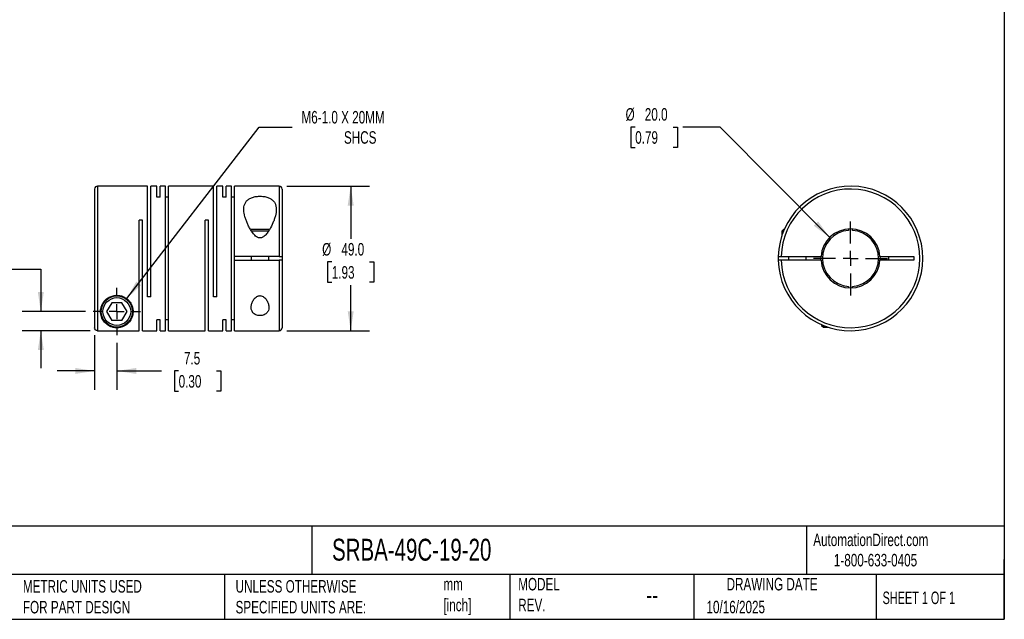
# Model space of a CAD drawing. Header units: millimetres. Extents: x 13 to 546, y 13 to 419.
# Tile 2 of 3: x 213 to 546, y 13 to 216. Entities that reach past the tile are written whole.
import ezdxf

# ---------------------------------------------------------------- set-up
doc = ezdxf.new("R2010")
doc.units = ezdxf.units.MM
doc.header["$LTSCALE"] = 2
doc.linetypes.add('SLD-Center', pattern=[19.05, 15.24, -1.27, 1.27, -1.27])
doc.linetypes.add('SLD-Solid', pattern=[0])
doc.layers.add('CENTER', color=40, linetype='SLD-Center')
doc.layers.add('DIMENSIONS', color=140, linetype='SLD-Solid', lineweight=25)
doc.layers.add('TEXT', color=140, linetype='SLD-Solid', lineweight=25)
doc.styles.add('SLDTEXTSTYLE0', font='TXT', dxfattribs={"width": 0.7})
doc.styles.add('SLDTEXTSTYLE1', font='TXT', dxfattribs={"width": 0.65})
doc.dimstyles.new('SLDDIMSTYLE0', dxfattribs={"dimtxt": 4.316016, "dimasz": 6.604, "dimexe": 0, "dimexo": 0.0625, "dimgap": 1.079004, "dimtad": 0, "dimtih": 1, "dimtoh": 1, "dimdec": 1, "dimrnd": 1e-09, "dimzin": 12, "dimdsep": 46, "dimtxsty": 'SLDTEXTSTYLE0', "dimsah": 1, "dimcen": 0.09, "dimadec": 0, "dimazin": 3, "dimtfac": 1, "dimtdec": 1, "dimtmove": 0, "dimatfit": 0, "dimfxl": 0, "dimfrac": 2, "dimtolj": 1, "dimtzin": 12, "dimarcsym": 0})
doc.dimstyles.new('SLDDIMSTYLE1', dxfattribs={"dimtxt": 4.316016, "dimasz": 6.604, "dimexe": 0, "dimexo": 0.0625, "dimgap": 1.079004, "dimtad": 0, "dimtih": 1, "dimtoh": 1, "dimdec": 1, "dimrnd": 1e-09, "dimzin": 4, "dimdsep": 46, "dimtxsty": 'SLDTEXTSTYLE0', "dimsah": 1, "dimcen": 0.09, "dimadec": 0, "dimazin": 1, "dimtfac": 1, "dimtdec": 1, "dimtofl": 0, "dimtmove": 0, "dimatfit": 3, "dimfxl": 0, "dimfrac": 2, "dimtolj": 1, "dimtzin": 12, "dimarcsym": 0})
doc.dimstyles.new('SLDDIMSTYLE2', dxfattribs={"dimtxt": 4.316016, "dimasz": 6.604, "dimexe": 0, "dimexo": 0.0625, "dimgap": 1.079004, "dimtad": 0, "dimtih": 1, "dimtoh": 1, "dimdec": 1, "dimrnd": 1e-09, "dimzin": 12, "dimdsep": 46, "dimtxsty": 'SLDTEXTSTYLE0', "dimsah": 1, "dimcen": 0, "dimadec": 0, "dimazin": 3, "dimtfac": 1, "dimtdec": 1, "dimtofl": 0, "dimtmove": 0, "dimatfit": 3, "dimfxl": 0, "dimfrac": 2, "dimtolj": 1, "dimtzin": 12, "dimarcsym": 0})
doc.dimstyles.new('SLDDIMSTYLE3', dxfattribs={"dimtxt": 4.316016, "dimasz": 6.604, "dimexe": 0, "dimexo": 0.0625, "dimgap": 1.079004, "dimtad": 0, "dimtih": 1, "dimtoh": 1, "dimdec": 1, "dimrnd": 1e-09, "dimzin": 4, "dimdsep": 46, "dimtxsty": 'SLDTEXTSTYLE0', "dimsah": 1, "dimcen": 0, "dimadec": 0, "dimazin": 1, "dimtfac": 1, "dimtdec": 1, "dimtofl": 0, "dimtmove": 0, "dimatfit": 3, "dimfxl": 0, "dimfrac": 2, "dimtolj": 1, "dimtzin": 12, "dimarcsym": 0})

# ---------------------------------------------------------------- blocks, each defined once
blk = doc.blocks.new('_D')
at = {"layer": 'DIMENSIONS'}
for p, q in [((238.02, 108.97), (238.02, 90.52)), ((245.52, 106.42), (245.52, 90.52)), ((238.02, 96.87), (225.32, 96.87)), ((245.52, 96.87), (260.61, 96.87)), ((266.46, 96.87), (265.01, 96.87)), ((265.01, 96.87), (265.01, 90.01)), ((279.28, 96.87), (280.73, 96.87)), ((280.73, 96.87), (280.73, 90.01)), ((265.01, 90.01), (266.46, 90.01)), ((280.73, 90.01), (279.28, 90.01))]:
    blk.add_line(p, q, dxfattribs=at)
for points in [[(238.02, 96.87), (231.42, 97.88), (231.42, 95.85)], [(245.52, 96.87), (252.13, 95.85), (252.13, 97.88)]]:
    blk.add_solid(points, dxfattribs=at)
at = {"layer": 'DIMENSIONS', "char_height": 4.233, "attachment_point": 1, "style": 'SLDTEXTSTYLE0'}
for s, insert in [('7.5', (268.25, 103.29)), ('0.30', (266.46, 95.46))]:
    blk.add_mtext(s, dxfattribs=dict(at, insert=insert))
blk = doc.blocks.new('_D_1')
at = {"layer": 'DIMENSIONS'}
for p, q in [((186.47, 131.39), (185.02, 131.39)), ((185.02, 131.39), (185.02, 124.53)), ((199.3, 131.39), (200.75, 131.39)), ((200.75, 131.39), (200.75, 124.53)), ((207.08, 131.39), (219.78, 131.39)), ((219.78, 131.39), (219.78, 117)), ((185.02, 124.53), (186.47, 124.53)), ((200.75, 124.53), (199.3, 124.53)), ((234.94, 117), (213.43, 117)), ((236.48, 110.51), (213.43, 110.51)), ((219.78, 110.51), (219.78, 97.81))]:
    blk.add_line(p, q, dxfattribs=at)
for points in [[(219.78, 117), (220.8, 123.61), (218.77, 123.61)], [(219.78, 110.51), (218.77, 103.91), (220.8, 103.91)]]:
    blk.add_solid(points, dxfattribs=at)
at = {"layer": 'DIMENSIONS', "char_height": 4.233, "attachment_point": 1, "style": 'SLDTEXTSTYLE0'}
for s, insert in [('6.5', (188.27, 137.81)), ('0.26', (186.47, 129.99))]:
    blk.add_mtext(s, dxfattribs=dict(at, insert=insert))
blk = doc.blocks.new('_D_2')
at = {"layer": 'DIMENSIONS'}
for p, q in [((303.06, 159.5), (331.09, 159.5)), ((324.74, 159.5), (324.74, 141.62)), ((318.33, 133.79), (316.88, 133.79)), ((316.88, 133.79), (316.88, 126.93)), ((331.15, 133.79), (332.6, 133.79)), ((332.6, 133.79), (332.6, 126.93)), ((316.88, 126.93), (318.33, 126.93)), ((332.6, 126.93), (331.15, 126.93)), ((324.74, 110.5), (324.74, 125.97)), ((303.06, 110.5), (331.09, 110.5))]:
    blk.add_line(p, q, dxfattribs=at)
for points in [[(324.74, 159.5), (323.72, 152.9), (325.76, 152.9)], [(324.74, 110.5), (325.76, 117.11), (323.72, 117.11)]]:
    blk.add_solid(points, dxfattribs=at)
at = {"layer": 'DIMENSIONS', "char_height": 4.233, "attachment_point": 1, "style": 'SLDTEXTSTYLE0'}
for s, insert in [('%%c', (315.07, 140.22)), ('49.0', (321.59, 140.22)), ('1.93', (318.33, 132.39))]:
    blk.add_mtext(s, dxfattribs=dict(at, insert=insert))
blk = doc.blocks.new('_D_3')
at = {"layer": 'DIMENSIONS'}
for p, q in [((248.89, 121.36), (293.77, 179.5)), ((293.77, 179.5), (304.88, 179.5))]:
    blk.add_line(p, q, dxfattribs=at)
blk.add_solid([(248.89, 121.36), (253.73, 125.96), (252.12, 127.2)], dxfattribs=at)
at = {"layer": 'DIMENSIONS', "attachment_point": 1, "style": 'SLDTEXTSTYLE0'}
for s, insert, char_height in [('M6-1.0 X 20MM', (308.06, 184.96), 4.2333), ('SHCS', (322.45, 178.1), 4.233)]:
    blk.add_mtext(s, dxfattribs=dict(at, insert=insert, char_height=char_height))
blk = doc.blocks.new('SW_CENTERMARKSYMBOL_0')
at = {"layer": 'CENTER', "color": 0}
for p, q in [((0, 5.08), (0, 8.04)), ((-5.08, 0), (-8.04, 0)), ((0, 0), (-2.54, 0)), ((0, 0), (0, 2.54)), ((0, 0), (0, -2.54)), ((0, 0), (2.54, 0)), ((5.08, 0), (8.04, 0)), ((0, -5.08), (0, -8.04))]:
    blk.add_line(p, q, dxfattribs=at)
blk = doc.blocks.new('_D_4')
at = {"layer": 'DIMENSIONS'}
for p, q in [((421.09, 179.5), (419.64, 179.5)), ((419.64, 179.5), (419.64, 172.64)), ((433.91, 179.5), (435.36, 179.5)), ((435.36, 179.5), (435.36, 172.64)), ((449.87, 179.5), (437.17, 179.5)), ((486.97, 142.1), (449.87, 179.5)), ((419.64, 172.64), (421.09, 172.64)), ((435.36, 172.64), (433.91, 172.64))]:
    blk.add_line(p, q, dxfattribs=at)
blk.add_solid([(486.97, 142.1), (483.04, 147.51), (481.59, 146.07)], dxfattribs=at)
at = {"layer": 'DIMENSIONS', "char_height": 4.233, "attachment_point": 1, "style": 'SLDTEXTSTYLE0'}
for s, insert in [('%%c', (417.83, 185.92)), ('20.0', (424.34, 185.92)), ('0.79', (421.09, 178.1))]:
    blk.add_mtext(s, dxfattribs=dict(at, insert=insert))
blk = doc.blocks.new('SW_CENTERMARKSYMBOL_1')
at = {"layer": 'CENTER', "color": 0}
for p, q in [((0, 5.08), (0, 12.54)), ((-5.08, 0), (-12.54, 0)), ((0, 0), (-2.54, 0)), ((0, 0), (0, 2.54)), ((0, 0), (0, -2.54)), ((0, 0), (2.54, 0)), ((5.08, 0), (12.54, 0)), ((0, -5.08), (0, -12.54))]:
    blk.add_line(p, q, dxfattribs=at)

msp = doc.modelspace()

# ---------------------------------------------------------------- linework, layer by layer
for p, q in [((238.02, 158.5), (238.02, 111.51)), ((255.97, 159.5), (239.02, 159.5)), ((239.02, 159.5), (239.02, 110.51)), ((255.97, 122), (255.97, 159.5)), ((259.12, 159.5), (257.07, 159.5)), ((257.07, 122), (257.07, 159.5)), ((259.12, 155.77), (259.12, 159.5)), ((261.97, 159.5), (260.22, 159.5)), ((260.22, 155.77), (260.22, 159.5)), ((261.97, 110.5), (261.97, 159.5)), ((278.32, 159.5), (263.07, 159.5)), ((263.07, 110.5), (263.07, 159.5)), ((278.32, 122), (278.32, 159.5)), ((281.47, 159.5), (279.42, 159.5)), ((279.42, 122), (279.42, 159.5)), ((281.47, 155.77), (281.47, 159.5)), ((284.32, 159.5), (282.57, 159.5)), ((282.57, 155.77), (282.57, 159.5)), ((284.32, 110.5), (284.32, 159.5)), ((300.52, 159.5), (285.42, 159.5)), ((285.42, 135.65), (285.42, 159.5)), ((300.52, 159.5), (300.52, 135.65)), ((301.52, 158.5), (301.52, 135.65)), ((260.22, 155.77), (259.12, 155.77)), ((263.07, 155.77), (261.97, 155.77)), ((282.57, 155.77), (281.47, 155.77)), ((285.42, 155.77), (284.32, 155.77)), ((254.22, 148), (253.12, 148)), ((253.12, 110.51), (253.12, 148)), ((254.22, 110.5), (254.22, 148)), ((276.57, 148), (275.47, 148)), ((275.47, 110.5), (275.47, 148)), ((276.57, 110.5), (276.57, 148)), ((297.25, 144.8), (290.81, 144.8)), ((296.88, 144.2), (291.17, 144.2)), ((471.31, 144.8), (470.71, 144.2)), ((470.71, 144.2), (470.71, 142.57)), ((471.3, 144.2), (470.71, 144.2)), ((471.55, 144.8), (471.31, 144.8)), ((493.36, 144.98), (493.36, 144.48)), ((494.66, 144.48), (494.66, 144.98)), ((300.52, 135.65), (285.42, 135.65)), ((285.42, 134.35), (285.42, 135.65)), ((285.42, 110.5), (285.42, 134.35)), ((285.42, 134.35), (300.52, 134.35)), ((291.02, 135.65), (291.02, 134.35)), ((297.02, 134.35), (297.02, 135.65)), ((300.52, 134.35), (300.52, 110.5)), ((301.52, 135.65), (301.52, 134.35)), ((301.52, 134.35), (301.52, 111.5)), ((470.52, 135.65), (484.03, 135.65)), ((484.03, 134.35), (470.52, 134.35)), ((473.01, 135.65), (473.01, 134.35)), ((479.01, 134.35), (479.01, 135.65)), ((484.01, 135), (484.03, 135.65)), ((484.03, 134.35), (484.01, 135)), ((503.99, 135.65), (515.51, 135.65)), ((515.51, 134.35), (503.99, 134.35)), ((507.01, 134.35), (507.01, 135.65)), ((515.51, 135.65), (515.51, 134.35)), ((493.36, 125.52), (493.36, 125.02)), ((494.66, 125.02), (494.66, 125.52)), ((257.07, 122), (255.97, 122)), ((279.42, 122), (278.32, 122)), ((243.79, 120), (242.06, 117)), ((242.06, 117), (243.79, 114)), ((247.26, 120), (243.79, 120)), ((248.99, 117), (247.26, 120)), ((247.26, 114), (248.99, 117)), ((247.26, 114), (243.79, 114)), ((260.22, 114.23), (259.12, 114.23)), ((259.12, 110.5), (259.12, 114.23)), ((260.22, 110.5), (260.22, 114.23)), ((263.07, 114.23), (261.97, 114.23)), ((282.57, 114.23), (281.47, 114.23)), ((281.47, 110.5), (281.47, 114.23)), ((282.57, 110.5), (282.57, 114.23)), ((285.42, 114.23), (284.32, 114.23)), ((239.02, 110.51), (253.12, 110.51)), ((254.22, 110.5), (259.12, 110.5)), ((260.22, 110.5), (261.97, 110.5)), ((263.07, 110.5), (275.47, 110.5)), ((276.57, 110.5), (281.47, 110.5)), ((282.57, 110.5), (284.32, 110.5)), ((285.42, 110.5), (300.52, 110.5)), ((484.21, 112.55), (484.21, 112.3)), ((484.21, 112.3), (484.81, 111.7)), ((484.81, 112.29), (484.81, 111.7)), ((484.81, 111.7), (486.44, 111.7))]:
    msp.add_line(p, q)
at = {"flags": 128}
msp.add_lwpolyline([(503.99, 135.65), (504.01, 135), (503.99, 134.35)], dxfattribs=at)
for radius in [5.3, 4.7]:
    msp.add_circle((245.52, 117), radius)
for centre, radius, start, end in [((239.02, 158.5), 1, 90, 180), ((300.52, 158.5), 1, 0, 90), ((494.01, 135), 24.5, 181.5203, 178.4797), ((494.01, 135), 23.5, 181.585, 178.415), ((494.01, 135), 10, 3.7269, 176.2731), ((494.01, 135), 9.5, 93.9233, 266.0767), ((494.01, 135), 9.5, 273.9233, 86.0767), ((494.01, 135), 24.5, 178.4797, 181.5203), ((494.01, 135), 10, 183.7269, 356.2731), ((300.52, 111.5), 1, 270, 0)]:
    msp.add_arc(centre, radius, start, end)
for points, knots in [([(299.52, 151.62), (299.52, 151.98), (299.5, 152.33), (299.36, 152.99), (299.26, 153.31), (298.98, 153.91), (298.8, 154.19), (298.33, 154.72), (298.05, 154.95), (297.56, 155.26), (297.39, 155.35), (297.02, 155.53), (296.82, 155.6), (296.41, 155.74), (296.2, 155.8), (295.75, 155.91), (295.52, 155.95), (294.82, 156.05), (294.33, 156.08), (293.61, 156.07), (293.37, 156.05), (292.89, 156.01), (292.65, 155.97), (292.2, 155.89), (291.98, 155.84), (291.55, 155.72), (291.34, 155.65), (290.75, 155.41), (290.41, 155.22), (289.95, 154.9), (289.81, 154.78), (289.55, 154.53), (289.44, 154.4), (289.23, 154.14), (289.13, 154), (288.97, 153.7), (288.9, 153.55), (288.71, 153.09), (288.63, 152.77), (288.53, 152.09), (288.52, 151.74), (288.56, 150.66), (288.69, 149.91), (289.01, 148.76), (289.14, 148.37), (289.42, 147.59), (289.58, 147.2), (289.93, 146.42), (290.12, 146.03), (290.53, 145.25), (290.76, 144.86), (291.25, 144.08), (291.51, 143.71), (291.96, 143.17), (292.11, 142.99), (292.45, 142.66), (292.63, 142.5), (292.92, 142.3), (293.02, 142.23), (293.23, 142.12), (293.35, 142.07), (293.69, 141.95), (293.94, 141.91), (294.3, 141.95), (294.42, 141.97), (294.66, 142.05), (294.77, 142.09), (295.09, 142.26), (295.29, 142.4), (295.83, 142.86), (296.14, 143.22), (296.71, 143.95), (296.97, 144.34), (297.68, 145.5), (298.07, 146.28), (298.57, 147.46), (298.73, 147.85), (299, 148.63), (299.12, 149.02), (299.41, 150.17), (299.52, 150.91), (299.52, 151.62)], [0, 0, 0, 0, 0.03125, 0.03125, 0.0625, 0.0625, 0.09375, 0.09375, 0.125, 0.125, 0.140625, 0.140625, 0.15625, 0.15625, 0.171875, 0.171875, 0.1875, 0.1875, 0.21875, 0.21875, 0.234375, 0.234375, 0.25, 0.25, 0.265625, 0.265625, 0.28125, 0.28125, 0.3125, 0.3125, 0.328125, 0.328125, 0.34375, 0.34375, 0.359375, 0.359375, 0.375, 0.375, 0.40625, 0.40625, 0.4375, 0.4375, 0.5, 0.5, 0.53125, 0.53125, 0.5625, 0.5625, 0.59375, 0.59375, 0.625, 0.625, 0.65625, 0.65625, 0.671875, 0.671875, 0.6875, 0.6875, 0.695313, 0.695313, 0.703125, 0.703125, 0.71875, 0.71875, 0.726563, 0.726563, 0.734375, 0.734375, 0.75, 0.75, 0.78125, 0.78125, 0.8125, 0.8125, 0.875, 0.875, 0.90625, 0.90625, 0.9375, 0.9375, 1, 1, 1, 1]), ([(300.52, 135.65), (300.66, 135.65), (300.79, 135.65), (301.03, 135.65), (301.14, 135.65), (301.42, 135.65), (301.52, 135.65), (301.52, 135.65)], [0, 0, 0, 0, 0.25, 0.25, 0.5, 0.5, 1, 1, 1, 1]), ([(301.52, 134.35), (301.52, 134.35), (301.5, 134.35), (301.4, 134.35), (301.32, 134.35), (301.05, 134.35), (300.79, 134.35), (300.52, 134.35)], [0, 0, 0, 0, 0.25, 0.25, 0.5, 0.5, 1, 1, 1, 1]), ([(469.52, 135.65), (469.52, 135.65), (469.54, 135.65), (469.64, 135.65), (469.72, 135.65), (469.99, 135.65), (470.25, 135.65), (470.52, 135.65)], [0, 0, 0, 0, 0.25, 0.25, 0.5, 0.5, 1, 1, 1, 1]), ([(470.52, 134.35), (470.39, 134.35), (470.26, 134.35), (470.01, 134.35), (469.9, 134.35), (469.63, 134.35), (469.52, 134.35), (469.52, 134.35)], [0, 0, 0, 0, 0.25, 0.25, 0.5, 0.5, 1, 1, 1, 1]), ([(240.02, 117), (240.02, 116.67), (240.05, 116.36), (240.16, 115.75), (240.24, 115.46), (240.43, 114.91), (240.55, 114.65), (240.82, 114.15), (240.97, 113.91), (241.47, 113.24), (241.86, 112.86), (242.57, 112.36), (242.82, 112.2), (243.24, 111.99), (243.39, 111.93), (243.7, 111.81), (243.87, 111.75), (244.23, 111.65), (244.43, 111.61), (244.75, 111.56), (244.86, 111.54), (245.09, 111.52), (245.21, 111.51), (245.57, 111.5), (245.82, 111.5), (246.28, 111.55), (246.5, 111.58), (246.89, 111.67), (247.07, 111.72), (247.41, 111.83), (247.56, 111.89), (248.01, 112.09), (248.28, 112.23), (248.77, 112.55), (249, 112.73), (249.42, 113.1), (249.61, 113.31), (250.14, 113.95), (250.43, 114.45), (250.86, 115.53), (250.99, 116.12), (251.03, 117.1), (251.02, 117.43), (250.92, 118.11), (250.84, 118.46), (250.59, 119.17), (250.43, 119.52), (250.01, 120.21), (249.75, 120.55), (249.3, 121.01), (249.13, 121.16), (248.78, 121.44), (248.59, 121.57), (248.2, 121.81), (248, 121.92), (247.57, 122.11), (247.34, 122.2), (246.88, 122.34), (246.65, 122.39), (246.17, 122.47), (245.93, 122.49), (245.2, 122.51), (244.72, 122.46), (243.77, 122.24), (243.34, 122.07), (242.72, 121.74), (242.52, 121.62), (242.15, 121.35), (241.98, 121.21), (241.5, 120.77), (241.21, 120.44), (240.75, 119.77), (240.57, 119.42), (240.28, 118.71), (240.18, 118.36), (240.05, 117.67), (240.02, 117.33), (240.02, 117)], [0, 0, 0, 0, 0.03125, 0.03125, 0.0625, 0.0625, 0.09375, 0.09375, 0.125, 0.125, 0.1875, 0.1875, 0.21875, 0.21875, 0.234375, 0.234375, 0.25, 0.25, 0.265625, 0.265625, 0.273437, 0.273437, 0.28125, 0.28125, 0.296875, 0.296875, 0.3125, 0.3125, 0.328125, 0.328125, 0.34375, 0.34375, 0.375, 0.375, 0.40625, 0.40625, 0.4375, 0.4375, 0.5, 0.5, 0.5625, 0.5625, 0.59375, 0.59375, 0.625, 0.625, 0.65625, 0.65625, 0.6875, 0.6875, 0.703125, 0.703125, 0.71875, 0.71875, 0.734375, 0.734375, 0.75, 0.75, 0.765625, 0.765625, 0.78125, 0.78125, 0.8125, 0.8125, 0.84375, 0.84375, 0.859375, 0.859375, 0.875, 0.875, 0.90625, 0.90625, 0.9375, 0.9375, 0.96875, 0.96875, 1, 1, 1, 1]), ([(297.02, 118.38), (297.02, 118.56), (297.01, 118.75), (296.96, 119.12), (296.92, 119.31), (296.76, 119.88), (296.61, 120.25), (296.3, 120.8), (296.18, 120.98), (295.92, 121.33), (295.78, 121.5), (295.45, 121.81), (295.27, 121.96), (294.86, 122.2), (294.63, 122.3), (294.26, 122.37), (294.14, 122.38), (293.89, 122.38), (293.76, 122.37), (293.52, 122.31), (293.4, 122.28), (293.18, 122.18), (293.07, 122.13), (292.76, 121.94), (292.58, 121.8), (292.26, 121.48), (292.11, 121.31), (291.85, 120.96), (291.74, 120.78), (291.53, 120.41), (291.45, 120.22), (291.3, 119.85), (291.23, 119.66), (291.13, 119.29), (291.09, 119.1), (291.01, 118.54), (291.01, 118.18), (291.13, 117.47), (291.26, 117.14), (291.57, 116.68), (291.69, 116.53), (291.98, 116.27), (292.15, 116.15), (292.52, 115.94), (292.73, 115.85), (293.18, 115.72), (293.42, 115.67), (293.92, 115.62), (294.17, 115.62), (294.66, 115.68), (294.9, 115.72), (295.34, 115.86), (295.55, 115.95), (295.92, 116.16), (296.09, 116.29), (296.37, 116.55), (296.5, 116.7), (296.7, 117), (296.78, 117.16), (296.97, 117.66), (297.02, 118.01), (297.02, 118.38)], [0, 0, 0, 0, 0.03125, 0.03125, 0.0625, 0.0625, 0.125, 0.125, 0.15625, 0.15625, 0.1875, 0.1875, 0.21875, 0.21875, 0.25, 0.25, 0.265625, 0.265625, 0.28125, 0.28125, 0.296875, 0.296875, 0.3125, 0.3125, 0.34375, 0.34375, 0.375, 0.375, 0.40625, 0.40625, 0.4375, 0.4375, 0.46875, 0.46875, 0.5, 0.5, 0.5625, 0.5625, 0.625, 0.625, 0.65625, 0.65625, 0.6875, 0.6875, 0.71875, 0.71875, 0.75, 0.75, 0.78125, 0.78125, 0.8125, 0.8125, 0.84375, 0.84375, 0.875, 0.875, 0.90625, 0.90625, 0.9375, 0.9375, 1, 1, 1, 1]), ([(239.02, 110.51), (238.89, 110.51), (238.76, 110.54), (238.52, 110.64), (238.41, 110.71), (238.13, 110.99), (238.02, 111.25), (238.02, 111.51)], [0, 0, 0, 0, 0.25, 0.25, 0.5, 0.5, 1, 1, 1, 1])]:
    msp.add_open_spline(points, degree=3, knots=knots)
at = {"layer": 'TEXT'}
for p, q in [((546.1, 419.1), (546.1, 12.7)), ((546.1, 44.25), (12.7, 44.25)), ((311.52, 44.25), (311.52, 27.94)), ((479.15, 44.25), (479.15, 27.94)), ((546.1, 12.7), (546.1, 33.02)), ((546.1, 27.94), (12.7, 27.94)), ((282, 27.94), (282, 12.7)), ((378.6, 27.94), (378.6, 12.7)), ((440.93, 27.94), (440.93, 12.7)), ((502.7, 27.94), (502.7, 12.7)), ((12.7, 12.7), (546.1, 12.7))]:
    msp.add_line(p, q, dxfattribs=at)

# ---------------------------------------------------------------- block references
at = {"layer": 'CENTER'}
for name, p in [('SW_CENTERMARKSYMBOL_1', (494.01, 135)), ('SW_CENTERMARKSYMBOL_0', (245.52, 117))]:
    msp.add_blockref(name, p, dxfattribs=at)

# ---------------------------------------------------------------- texts
at = {"layer": 'TEXT'}
for s, insert, char_height, attachment_point, style in [('SRBA-49C-19-20', (318.42, 40), 7.4083, 1, 'SLDTEXTSTYLE0'), ('AutomationDirect.com', (481.39, 41.75), 4.2333, 1, 'SLDTEXTSTYLE0'), ('1-800-633-0405', (488.38, 34.87), 4.2333, 1, 'SLDTEXTSTYLE0'), ('MODEL ^JREV.', (381.47, 26.73), 4.2333, 1, 'SLDTEXTSTYLE0'), ('DRAWING DATE', (467.45, 26.73), 4.2333, 2, 'SLDTEXTSTYLE0'), ('METRIC UNITS USED ^JFOR PART DESIGN', (213.71, 25.99), 4.2333, 1, 'SLDTEXTSTYLE0'), ('UNLESS OTHERWISE ^JSPECIFIED UNITS ARE:', (285.74, 25.99), 4.2333, 1, 'SLDTEXTSTYLE0'), ('mm^J[inch]', (356.13, 26.72), 4.233, 1, 'SLDTEXTSTYLE0'), ('--', (424.86, 24.15), 6.35, 1, 'SLDTEXTSTYLE0'), ('SHEET 1 OF 1', (504.88, 22.1), 4.2333, 1, 'SLDTEXTSTYLE1'), ('10/16/2025', (445.23, 18.98), 4.233, 1, 'SLDTEXTSTYLE0')]:
    msp.add_mtext(s, dxfattribs=dict(at, insert=insert, char_height=char_height, attachment_point=attachment_point, style=style))

# ---------------------------------------------------------------- dimensions: what is measured, and where the dimension line sits
at = {"layer": 'DIMENSIONS'}
dim = msp.add_diameter_dim_2p(p1=(242.16, 112.65), p2=(248.89, 121.36), text='M6-1.0 X 20MM\\PSHCS', dimstyle='SLDDIMSTYLE2', override={"dimpost": '<>'}, dxfattribs=at)
dim.commit()
dim.dimension.update_dxf_attribs({"geometry": '_D_3', "text_midpoint": (330.4, 179.5), "dimtype": 163})
dim = msp.add_diameter_dim_2p(p1=(501.05, 127.9), p2=(486.97, 142.1), dimstyle='SLDDIMSTYLE3', dxfattribs=at)
dim.commit()
dim.dimension.update_dxf_attribs({"geometry": '_D_4', "text_midpoint": (427.5, 179.5), "dimtype": 163})
dim = msp.add_linear_dim(base=(324.74, 110.5), p1=(300.52, 159.5), p2=(300.52, 110.5), angle=90, text='%%c<>', dimstyle='SLDDIMSTYLE1', dxfattribs=at)
dim.commit()
dim.dimension.update_dxf_attribs({"geometry": '_D_2', "text_midpoint": (324.74, 133.79), "dimtype": 160})
dim = msp.add_linear_dim(base=(219.78, 117), p1=(239.02, 110.51), p2=(237.48, 117), angle=90, dimstyle='SLDDIMSTYLE0', dxfattribs=at)
dim.commit()
dim.dimension.update_dxf_attribs({"geometry": '_D_1', "text_midpoint": (219.78, 131.39), "dimtype": 160})
dim = msp.add_linear_dim(base=(245.52, 96.87), p1=(238.02, 111.51), p2=(245.52, 108.96), dimstyle='SLDDIMSTYLE0', dxfattribs=at)
dim.commit()
dim.dimension.update_dxf_attribs({"geometry": '_D', "text_midpoint": (272.87, 96.87), "dimtype": 160})

doc.saveas('drawing.dxf')
